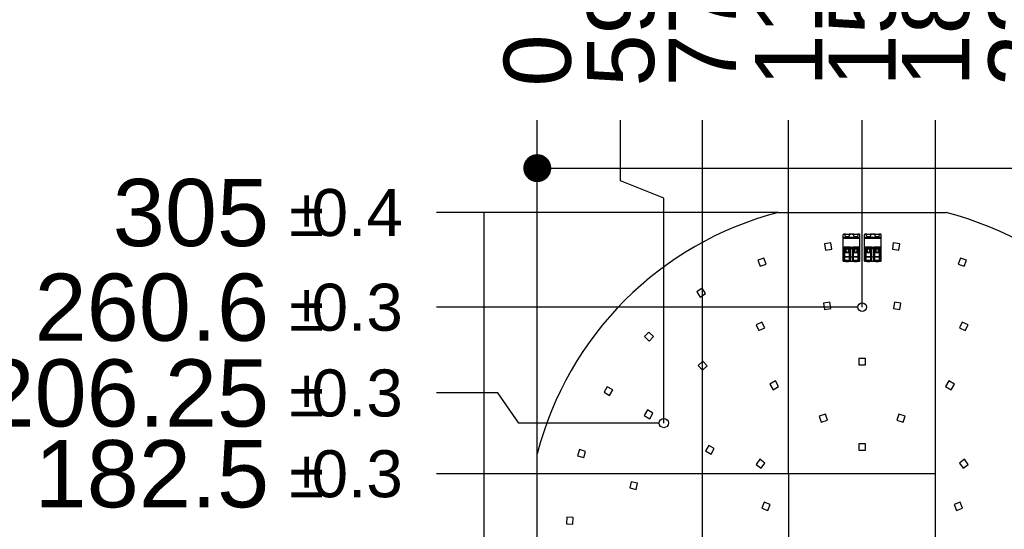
# Model space of a CAD drawing. Header units: millimetres. Extents: x 0 to 210, y 0 to 297.
# Tile 12 of 20: x 98 to 128, y 148 to 164. Entities that reach past the tile are written whole.
import ezdxf
from ezdxf.enums import TextEntityAlignment as Align

# ---------------------------------------------------------------- set-up
doc = ezdxf.new("R2010")
doc.units = ezdxf.units.MM
doc.header["$LTSCALE"] = 19.36
doc.layers.get('0').update_dxf_attribs({"linetype": 'CONTINUOUS'})
doc.layers.add('Z_DIM_2D', color=7, linetype='CONTINUOUS')
doc.styles.add('TEXTSTYLE_3', font='helveticaneueltw1g-ltcn.otf')
doc.styles.add('TEXTSTYLE_4', font='gdt', dxfattribs={"width": 0.7})
doc.dimstyles.new('DIMSTYLE_12', dxfattribs={"dimtxt": 2.1, "dimasz": 3.5, "dimexe": 1.5, "dimexo": 0, "dimgap": 0.525, "dimtad": 0, "dimtih": 1, "dimtoh": 1, "dimlfac": 15.00015, "dimdsep": 46, "dimtxsty": 'TEXTSTYLE_3', "dimblk": '_FILLED', "dimblk1": '_FILLED', "dimblk2": '_FILLED', "dimcen": 0.09, "dimclrt": 5, "dimazin": 2, "dimtol": 1, "dimtp": 0.4, "dimtm": 0.4, "dimtfac": 1, "dimtofl": 0, "dimtmove": 0, "dimatfit": 3, "dimldrblk": '_FILLED', "dimfxl": 0, "dimtolj": 1, "dimarcsym": 0})
doc.dimstyles.new('DIMSTYLE_6', dxfattribs={"dimtxt": 2.1, "dimasz": 3.5, "dimexe": 1.5, "dimexo": 0, "dimgap": 0.525, "dimtad": 0, "dimtih": 1, "dimtoh": 1, "dimlfac": 15.00015, "dimdsep": 46, "dimtxsty": 'TEXTSTYLE_3', "dimblk": '_FILLED', "dimblk1": '_FILLED', "dimblk2": '_FILLED', "dimcen": 0.09, "dimclrt": 5, "dimazin": 2, "dimtol": 1, "dimtp": 0.3, "dimtm": 0.3, "dimtfac": 1, "dimtofl": 0, "dimtmove": 0, "dimatfit": 3, "dimldrblk": '_FILLED', "dimfxl": 0, "dimtolj": 1, "dimarcsym": 0})
doc.dimstyles.new('DIMSTYLE_7', dxfattribs={"dimtxt": 2.1, "dimasz": 3.5, "dimexe": 1.5, "dimexo": 0, "dimgap": 0.525, "dimtad": 0, "dimtih": 1, "dimtoh": 1, "dimdec": 3, "dimlfac": 15.00015, "dimdsep": 46, "dimtxsty": 'TEXTSTYLE_3', "dimblk": '_FILLED', "dimblk1": '_FILLED', "dimblk2": '_FILLED', "dimcen": 0.09, "dimclrt": 5, "dimadec": 3, "dimazin": 2, "dimtp": 0.1, "dimtm": 0.1, "dimtfac": 1, "dimtdec": 3, "dimtofl": 0, "dimtmove": 0, "dimatfit": 3, "dimldrblk": '_FILLED', "dimfxl": 0, "dimtolj": 1, "dimarcsym": 0})
doc.dimstyles.new('DIMSTYLE_8', dxfattribs={"dimtxt": 2.1, "dimasz": 3.5, "dimexe": 1.5, "dimexo": 0, "dimgap": 0.525, "dimtad": 0, "dimtih": 1, "dimtoh": 1, "dimdec": 3, "dimlfac": 15.00015, "dimdsep": 46, "dimtxsty": 'TEXTSTYLE_3', "dimblk": '_FILLED', "dimblk1": '_FILLED', "dimblk2": '_FILLED', "dimcen": 0.09, "dimclrt": 5, "dimadec": 3, "dimazin": 2, "dimtol": 1, "dimtp": 0.4, "dimtm": 0.4, "dimtfac": 1, "dimtdec": 3, "dimtofl": 0, "dimtmove": 0, "dimatfit": 3, "dimldrblk": '_FILLED', "dimfxl": 0, "dimtolj": 1, "dimarcsym": 0})

# ---------------------------------------------------------------- blocks, each defined once
blk = doc.blocks.new('*D13')
at = {"layer": 'Z_DIM_2D', "color": 2, "linetype": 'Continuous', "transparency": 16777216}
blk.add_line((121.724, 150.113), (110.7, 150.113), dxfattribs=at)
at = {"layer": 'Z_DIM_2D', "color": 5, "linetype": 'Continuous', "transparency": 16777216}
for s, height, style, p in [('182.5', 2.1, 'TEXTSTYLE_3', (105.466, 149.063)), ('`', 1.47, 'TEXTSTYLE_4', (107.181, 149.378)), ('0.3', 1.47, 'TEXTSTYLE_3', (109.65, 149.378))]:
    blk.add_text(s, height=height, dxfattribs=dict(at, style=style)).set_placement(p, align=Align.RIGHT)
blk = doc.blocks.new('_FILLED')
at = {"color": 0, "linetype": 'ByBlock'}
blk.add_solid([(0, 0), (-1, 0.125), (-1, -0.125)], dxfattribs=at)
blk = doc.blocks.new('_NONE')
blk = doc.blocks.new('*D15')
at = {"layer": 'Z_DIM_2D', "color": 2, "linetype": 'Continuous', "transparency": 16777216}
for p, q in [((112.618, 152.638), (110.7, 152.638)), ((113.277, 151.696), (112.618, 152.638)), ((117.674, 151.696), (113.277, 151.696))]:
    blk.add_line(p, q, dxfattribs=at)
at = {"layer": 'Z_DIM_2D', "color": 5, "linetype": 'Continuous', "transparency": 16777216}
for s, height, style, p in [('206.25', 2.1, 'TEXTSTYLE_3', (105.466, 151.588)), ('`', 1.47, 'TEXTSTYLE_4', (107.181, 151.903)), ('0.3', 1.47, 'TEXTSTYLE_3', (109.65, 151.903))]:
    blk.add_text(s, height=height, dxfattribs=dict(at, style=style)).set_placement(p, align=Align.RIGHT)
blk = doc.blocks.new('*D16')
at = {"layer": 'Z_DIM_2D', "color": 2, "linetype": 'Continuous', "transparency": 16777216}
blk.add_line((123.891, 155.319), (110.7, 155.319), dxfattribs=at)
at = {"layer": 'Z_DIM_2D', "color": 5, "linetype": 'Continuous', "transparency": 16777216}
for s, height, style, p in [('260.6', 2.1, 'TEXTSTYLE_3', (105.466, 154.269)), ('`', 1.47, 'TEXTSTYLE_4', (107.181, 154.584)), ('0.3', 1.47, 'TEXTSTYLE_3', (109.65, 154.584))]:
    blk.add_text(s, height=height, dxfattribs=dict(at, style=style)).set_placement(p, align=Align.RIGHT)
blk = doc.blocks.new('*D17')
at = {"layer": 'Z_DIM_2D', "color": 2, "linetype": 'Continuous', "transparency": 16777216}
blk.add_line((121.399, 158.279), (110.7, 158.279), dxfattribs=at)
at = {"layer": 'Z_DIM_2D', "color": 5, "linetype": 'Continuous', "transparency": 16777216}
for s, height, style, p in [('305', 2.1, 'TEXTSTYLE_3', (105.466, 157.229)), ('`', 1.47, 'TEXTSTYLE_4', (107.181, 157.544)), ('0.4', 1.47, 'TEXTSTYLE_3', (109.65, 157.544))]:
    blk.add_text(s, height=height, dxfattribs=dict(at, style=style)).set_placement(p, align=Align.RIGHT)
blk = doc.blocks.new('*D27')
at = {"layer": 'Z_DIM_2D', "color": 2, "linetype": 'Continuous', "transparency": 16777216}
for p, q in [((116.463, 159.271), (116.463, 161.167)), ((117.817, 158.729), (116.463, 159.271)), ((117.817, 151.696), (117.817, 158.729))]:
    blk.add_line(p, q, dxfattribs=at)
at = {"layer": 'Z_DIM_2D', "color": 5, "linetype": 'Continuous', "transparency": 16777216}
for s, height, style, p in [('0.3', 1.47, 'TEXTSTYLE_3', (117.198, 168.869)), ('59.4', 2.1, 'TEXTSTYLE_3', (117.513, 162.217)), ('`', 1.47, 'TEXTSTYLE_4', (117.198, 167.154))]:
    blk.add_text(s, height=height, rotation=90, dxfattribs=dict(at, style=style)).set_placement(p)
blk = doc.blocks.new('*D28')
at = {"layer": 'Z_DIM_2D', "color": 2, "linetype": 'Continuous', "transparency": 16777216}
blk.add_line((113.857, 150.737), (113.857, 161.167), dxfattribs=at)
at = {"layer": 'Z_DIM_2D', "color": 5, "linetype": 'Continuous', "transparency": 16777216, "style": 'TEXTSTYLE_3'}
blk.add_text('0', height=2.1, rotation=90, dxfattribs=at).set_placement((114.907, 162.217))
blk = doc.blocks.new('*D29')
at = {"layer": 'Z_DIM_2D', "color": 2, "linetype": 'Continuous', "transparency": 16777216}
blk.add_line((119.024, 142.986), (119.024, 161.167), dxfattribs=at)
at = {"layer": 'Z_DIM_2D', "color": 5, "linetype": 'Continuous', "transparency": 16777216}
for s, height, style, p in [('0.3', 1.47, 'TEXTSTYLE_3', (119.759, 168.869)), ('77.5', 2.1, 'TEXTSTYLE_3', (120.074, 162.217)), ('`', 1.47, 'TEXTSTYLE_4', (119.759, 167.154))]:
    blk.add_text(s, height=height, rotation=90, dxfattribs=dict(at, style=style)).set_placement(p)
blk = doc.blocks.new('*D30')
at = {"layer": 'Z_DIM_2D', "color": 2, "linetype": 'Continuous', "transparency": 16777216}
blk.add_line((121.724, 150.113), (121.724, 161.167), dxfattribs=at)
at = {"layer": 'Z_DIM_2D', "color": 5, "linetype": 'Continuous', "transparency": 16777216}
for s, height, style, p in [('0.3', 1.47, 'TEXTSTYLE_3', (122.459, 168.163)), ('`', 1.47, 'TEXTSTYLE_4', (122.459, 166.448)), ('118', 2.1, 'TEXTSTYLE_3', (122.774, 162.217))]:
    blk.add_text(s, height=height, rotation=90, dxfattribs=dict(at, style=style)).set_placement(p)
blk = doc.blocks.new('*D31')
at = {"layer": 'Z_DIM_2D', "color": 2, "linetype": 'Continuous', "transparency": 16777216}
blk.add_line((124.024, 155.319), (124.024, 161.167), dxfattribs=at)
at = {"layer": 'Z_DIM_2D', "color": 5, "linetype": 'Continuous', "transparency": 16777216}
for s, height, style, p in [('0.3', 1.47, 'TEXTSTYLE_3', (124.759, 170.279)), ('152.5', 2.1, 'TEXTSTYLE_3', (125.074, 162.217)), ('`', 1.47, 'TEXTSTYLE_4', (124.759, 168.564))]:
    blk.add_text(s, height=height, rotation=90, dxfattribs=dict(at, style=style)).set_placement(p)
blk = doc.blocks.new('*D32')
at = {"layer": 'Z_DIM_2D', "color": 2, "linetype": 'Continuous', "transparency": 16777216}
blk.add_line((126.324, 150.113), (126.324, 161.167), dxfattribs=at)
at = {"layer": 'Z_DIM_2D', "color": 5, "linetype": 'Continuous', "transparency": 16777216}
for s, height, style, p in [('0.3', 1.47, 'TEXTSTYLE_3', (127.059, 168.163)), ('`', 1.47, 'TEXTSTYLE_4', (127.059, 166.448)), ('187', 2.1, 'TEXTSTYLE_3', (127.374, 162.217))]:
    blk.add_text(s, height=height, rotation=90, dxfattribs=dict(at, style=style)).set_placement(p)
blk = doc.blocks.new('*D33')
at = {"layer": 'Z_DIM_2D', "color": 2, "linetype": 'Continuous', "transparency": 16777216}
blk.add_line((129.024, 142.986), (129.024, 161.167), dxfattribs=at)
at = {"layer": 'Z_DIM_2D', "color": 5, "linetype": 'Continuous', "transparency": 16777216}
for s, height, style, p in [('0.3', 1.47, 'TEXTSTYLE_3', (129.759, 170.279)), ('227.5', 2.1, 'TEXTSTYLE_3', (130.074, 162.217)), ('`', 1.47, 'TEXTSTYLE_4', (129.759, 168.564))]:
    blk.add_text(s, height=height, rotation=90, dxfattribs=dict(at, style=style)).set_placement(p)
blk = doc.blocks.new('*D34')
at = {"layer": 'Z_DIM_2D', "color": 2, "linetype": 'Continuous', "transparency": 16777216}
for p, q in [((131.572, 159.027), (131.572, 161.167)), ((130.23, 158.495), (131.572, 159.027)), ((130.23, 151.696), (130.23, 158.495))]:
    blk.add_line(p, q, dxfattribs=at)
at = {"layer": 'Z_DIM_2D', "color": 5, "linetype": 'Continuous', "transparency": 16777216}
for s, height, style, p in [('0.3', 1.47, 'TEXTSTYLE_3', (132.307, 170.279)), ('245.6', 2.1, 'TEXTSTYLE_3', (132.622, 162.217)), ('`', 1.47, 'TEXTSTYLE_4', (132.307, 168.564))]:
    blk.add_text(s, height=height, rotation=90, dxfattribs=dict(at, style=style)).set_placement(p)
blk = doc.blocks.new('*D35')
at = {"layer": 'Z_DIM_2D', "color": 2, "linetype": 'Continuous', "transparency": 16777216}
blk.add_line((134.19, 150.737), (134.19, 161.167), dxfattribs=at)
at = {"layer": 'Z_DIM_2D', "color": 5, "linetype": 'Continuous', "transparency": 16777216}
for s, height, style, p in [('0.4', 1.47, 'TEXTSTYLE_3', (134.925, 168.163)), ('`', 1.47, 'TEXTSTYLE_4', (134.925, 166.448)), ('305', 2.1, 'TEXTSTYLE_3', (135.24, 162.217))]:
    blk.add_text(s, height=height, rotation=90, dxfattribs=dict(at, style=style)).set_placement(p)

msp = doc.modelspace()

# ---------------------------------------------------------------- linework, layer by layer
at = {"color": 7, "linetype": 'Continuous'}
for p, q in [((121.399268, 158.279093), (126.648554, 158.279093)), ((123.42725, 156.760775), (123.42725, 157.58579)), ((123.461903, 157.607433), (123.654989, 157.607433)), ((123.726173, 157.607433), (123.919259, 157.607433)), ((123.953912, 156.760775), (123.953912, 157.58579)), ((124.09391, 156.760775), (124.09391, 157.58579)), ((124.128563, 157.607433), (124.321649, 157.607433)), ((124.392833, 157.607433), (124.585919, 157.607433)), ((124.620572, 156.760775), (124.620572, 157.58579)), ((123.047451, 157.328054), (122.848805, 157.304835)), ((122.848805, 157.304835), (122.872023, 157.10619)), ((123.070669, 157.129408), (123.047451, 157.328054)), ((123.45725, 156.760775), (123.45725, 157.187437)), ((123.45725, 157.174104), (123.657248, 157.174104)), ((123.643915, 157.200771), (123.470583, 157.200771)), ((123.483916, 156.767442), (123.483916, 157.161311)), ((123.630582, 157.161311), (123.483916, 157.161311)), ((123.630582, 156.767442), (123.630582, 157.161311)), ((123.657248, 156.760775), (123.657248, 157.187437)), ((123.723914, 156.760775), (123.723914, 157.187437)), ((123.723914, 157.174104), (123.923912, 157.174104)), ((123.910579, 157.200771), (123.737247, 157.200771)), ((123.75058, 156.767442), (123.75058, 157.161311)), ((123.897246, 157.161311), (123.75058, 157.161311)), ((123.897246, 156.767442), (123.897246, 157.161311)), ((123.923912, 156.760775), (123.923912, 157.187437)), ((124.12391, 156.760775), (124.12391, 157.187437)), ((124.12391, 157.174104), (124.323908, 157.174104)), ((124.310575, 157.200771), (124.137243, 157.200771)), ((124.150576, 156.767442), (124.150576, 157.161311)), ((124.297242, 157.161311), (124.150576, 157.161311)), ((124.297242, 156.767442), (124.297242, 157.161311)), ((124.323908, 156.760775), (124.323908, 157.187437)), ((124.390574, 156.760775), (124.390574, 157.187437)), ((124.390574, 157.174104), (124.590572, 157.174104)), ((124.577239, 157.200771), (124.403907, 157.200771)), ((124.41724, 156.767442), (124.41724, 157.161311)), ((124.563906, 157.161311), (124.41724, 157.161311)), ((124.563906, 156.767442), (124.563906, 157.161311)), ((124.590572, 156.760775), (124.590572, 157.187437)), ((124.99951, 157.328146), (124.97631, 157.129498)), ((125.198157, 157.304946), (124.99951, 157.328146)), ((125.174958, 157.106299), (125.198157, 157.304946)), ((120.948524, 156.854461), (120.760588, 156.786058)), ((121.016928, 156.666525), (120.948524, 156.854461)), ((122.872023, 157.10619), (123.070669, 157.129408)), ((123.45725, 157.074105), (123.473916, 157.074105)), ((123.473916, 156.814108), (123.473916, 157.074105)), ((123.514985, 157.112713), (123.483916, 157.112713)), ((123.483916, 157.107528), (123.526008, 157.107528)), ((123.483916, 157.07424), (123.52591, 157.07424)), ((123.5141, 157.066277), (123.483916, 157.066277)), ((123.483916, 157.029764), (123.630582, 157.029764)), ((123.483916, 156.892561), (123.630582, 156.892561)), ((123.58849, 157.107528), (123.630582, 157.107528)), ((123.588588, 157.07424), (123.630582, 157.07424)), ((123.630582, 157.112713), (123.599513, 157.112713)), ((123.630582, 157.066277), (123.600398, 157.066277)), ((123.640581, 157.074105), (123.640581, 156.814108)), ((123.657248, 157.074105), (123.640581, 157.074105)), ((123.723914, 157.074105), (123.74058, 157.074105)), ((123.74058, 156.814108), (123.74058, 157.074105)), ((123.781649, 157.112713), (123.75058, 157.112713)), ((123.75058, 157.107528), (123.792672, 157.107528)), ((123.75058, 157.07424), (123.792574, 157.07424)), ((123.780764, 157.066277), (123.75058, 157.066277)), ((123.75058, 157.029764), (123.897246, 157.029764)), ((123.75058, 156.892561), (123.897246, 156.892561)), ((123.855154, 157.107528), (123.897246, 157.107528)), ((123.855252, 157.07424), (123.897246, 157.07424)), ((123.897246, 157.112713), (123.866177, 157.112713)), ((123.897246, 157.066277), (123.867062, 157.066277)), ((123.907245, 157.074105), (123.907245, 156.814108)), ((123.923912, 157.074105), (123.907245, 157.074105)), ((124.12391, 157.074105), (124.140576, 157.074105)), ((124.140576, 156.814108), (124.140576, 157.074105)), ((124.181645, 157.112713), (124.150576, 157.112713)), ((124.150576, 157.107528), (124.192668, 157.107528)), ((124.150576, 157.07424), (124.19257, 157.07424)), ((124.18076, 157.066277), (124.150576, 157.066277)), ((124.150576, 157.029764), (124.297242, 157.029764)), ((124.150576, 156.892561), (124.297242, 156.892561)), ((124.25515, 157.107528), (124.297242, 157.107528)), ((124.255248, 157.07424), (124.297242, 157.07424)), ((124.297242, 157.112713), (124.266173, 157.112713)), ((124.297242, 157.066277), (124.267058, 157.066277)), ((124.307241, 157.074105), (124.307241, 156.814108)), ((124.323908, 157.074105), (124.307241, 157.074105)), ((124.390574, 157.074105), (124.40724, 157.074105)), ((124.40724, 156.814108), (124.40724, 157.074105)), ((124.448309, 157.112713), (124.41724, 157.112713)), ((124.41724, 157.107528), (124.459332, 157.107528)), ((124.41724, 157.07424), (124.459234, 157.07424)), ((124.447424, 157.066277), (124.41724, 157.066277)), ((124.41724, 157.029764), (124.563906, 157.029764)), ((124.41724, 156.892561), (124.563906, 156.892561)), ((124.521814, 157.107528), (124.563906, 157.107528)), ((124.521912, 157.07424), (124.563906, 157.07424)), ((124.563906, 157.112713), (124.532837, 157.112713)), ((124.563906, 157.066277), (124.533722, 157.066277)), ((124.573905, 157.074105), (124.573905, 156.814108)), ((124.590572, 157.074105), (124.573905, 157.074105)), ((124.97631, 157.129498), (125.174958, 157.106299)), ((127.09911, 156.854527), (127.030711, 156.666589)), ((127.287048, 156.786128), (127.09911, 156.854527)), ((120.760588, 156.786058), (120.828991, 156.598121)), ((120.828991, 156.598121), (121.016928, 156.666525)), ((123.42725, 156.760775), (123.953912, 156.760775)), ((123.473916, 156.814108), (123.45725, 156.814108)), ((123.630582, 156.780775), (123.483916, 156.780775)), ((123.517249, 156.734109), (123.517249, 156.760775)), ((123.597249, 156.734109), (123.517249, 156.734109)), ((123.597249, 156.760775), (123.597249, 156.734109)), ((123.657248, 156.814108), (123.640581, 156.814108)), ((123.74058, 156.814108), (123.723914, 156.814108)), ((123.897246, 156.780775), (123.75058, 156.780775)), ((123.783913, 156.734109), (123.783913, 156.760775)), ((123.863913, 156.734109), (123.783913, 156.734109)), ((123.863913, 156.760775), (123.863913, 156.734109)), ((123.923912, 156.814108), (123.907245, 156.814108)), ((124.09391, 156.760775), (124.620572, 156.760775)), ((124.140576, 156.814108), (124.12391, 156.814108)), ((124.297242, 156.780775), (124.150576, 156.780775)), ((124.183909, 156.734109), (124.183909, 156.760775)), ((124.263909, 156.734109), (124.183909, 156.734109)), ((124.263909, 156.760775), (124.263909, 156.734109)), ((124.323908, 156.814108), (124.307241, 156.814108)), ((124.40724, 156.814108), (124.390574, 156.814108)), ((124.563906, 156.780775), (124.41724, 156.780775)), ((124.450573, 156.734109), (124.450573, 156.760775)), ((124.530573, 156.734109), (124.450573, 156.734109)), ((124.530573, 156.760775), (124.530573, 156.734109)), ((124.590572, 156.814108), (124.573905, 156.814108)), ((127.030711, 156.666589), (127.218649, 156.59819)), ((127.218649, 156.59819), (127.287048, 156.786128)), ((119.015394, 155.909588), (118.848298, 155.799687)), ((119.125294, 155.742492), (119.015394, 155.909588)), ((118.848298, 155.799687), (118.958198, 155.632591)), ((118.958198, 155.632591), (119.125294, 155.742492)), ((123.014923, 155.477668), (122.817159, 155.44786)), ((122.817159, 155.44786), (122.846967, 155.250095)), ((123.044731, 155.279904), (123.014923, 155.477668)), ((125.033261, 155.477619), (125.003443, 155.279856)), ((125.231024, 155.447801), (125.033261, 155.477619)), ((125.201206, 155.250038), (125.231024, 155.447801)), ((122.846967, 155.250095), (123.044731, 155.279904)), ((125.003443, 155.279856), (125.201206, 155.250038)), ((120.888837, 154.853051), (120.708645, 154.766275)), ((120.708645, 154.766275), (120.795421, 154.586083)), ((120.975613, 154.672859), (120.888837, 154.853051)), ((127.158835, 154.853122), (127.072063, 154.672928)), ((127.339029, 154.76635), (127.158835, 154.853122)), ((127.252257, 154.586156), (127.339029, 154.76635)), ((117.351742, 154.543825), (117.214507, 154.39834)), ((117.214507, 154.39834), (117.359992, 154.261105)), ((117.497227, 154.40659), (117.351742, 154.543825)), ((117.359992, 154.261105), (117.497227, 154.40659)), ((120.795421, 154.586083), (120.975613, 154.672859)), ((127.072063, 154.672928), (127.252257, 154.586156)), ((119.041315, 153.629509), (118.894706, 153.493476)), ((118.894706, 153.493476), (119.03074, 153.346867)), ((119.03074, 153.346867), (119.177349, 153.4829)), ((119.177349, 153.4829), (119.041315, 153.629509)), ((123.923911, 153.712472), (123.923911, 153.512474)), ((124.123909, 153.712472), (123.923911, 153.712472)), ((123.923911, 153.512474), (124.123909, 153.512474)), ((124.123909, 153.512474), (124.123909, 153.712472)), ((116.04882, 152.832417), (115.948821, 152.659214)), ((116.222024, 152.732418), (116.04882, 152.832417)), ((121.310541, 153.012222), (121.137337, 152.912223)), ((121.137337, 152.912223), (121.237336, 152.739019)), ((121.237336, 152.739019), (121.41054, 152.839018)), ((121.41054, 152.839018), (121.310541, 153.012222)), ((126.737281, 153.012221), (126.637282, 152.839018)), ((126.637282, 152.839018), (126.810485, 152.739019)), ((126.910484, 152.912222), (126.737281, 153.012221)), ((126.810485, 152.739019), (126.910484, 152.912222)), ((115.948821, 152.659214), (116.122025, 152.559215)), ((116.122025, 152.559215), (116.222024, 152.732418)), ((117.304546, 152.107424), (117.204547, 151.934221)), ((117.204547, 151.934221), (117.377751, 151.834222)), ((117.47775, 152.007425), (117.304546, 152.107424)), ((117.377751, 151.834222), (117.47775, 152.007425)), ((122.872658, 151.979318), (122.682448, 151.917515)), ((122.682448, 151.917515), (122.744251, 151.727306)), ((122.934461, 151.789109), (122.872658, 151.979318)), ((125.175161, 151.979319), (125.113358, 151.789109)), ((125.36537, 151.917516), (125.175161, 151.979319)), ((125.303567, 151.727307), (125.36537, 151.917516)), ((122.744251, 151.727306), (122.934461, 151.789109)), ((125.113358, 151.789109), (125.303567, 151.727307)), ((119.224215, 150.999102), (119.124216, 150.825898)), ((119.397418, 150.899103), (119.224215, 150.999102)), ((123.923912, 151.045832), (123.923912, 150.845834)), ((124.12391, 151.045832), (123.923912, 151.045832)), ((124.12391, 150.845834), (124.12391, 151.045832)), ((113.857347, 145.487885), (113.857347, 150.73717)), ((115.175309, 150.86601), (115.117949, 150.674415)), ((115.117949, 150.674415), (115.309545, 150.617054)), ((115.366905, 150.80865), (115.175309, 150.86601)), ((115.309545, 150.617054), (115.366905, 150.80865)), ((119.124216, 150.825898), (119.297419, 150.725899)), ((119.297419, 150.725899), (119.397418, 150.899103)), ((123.923912, 150.845834), (124.12391, 150.845834)), ((120.819687, 150.564139), (120.702131, 150.402337)), ((120.702131, 150.402337), (120.863932, 150.284781)), ((120.981488, 150.446583), (120.819687, 150.564139)), ((120.863932, 150.284781), (120.981488, 150.446583)), ((127.228136, 150.564139), (127.066334, 150.446583)), ((127.066334, 150.446583), (127.18389, 150.284781)), ((127.18389, 150.284781), (127.345692, 150.402337)), ((127.345692, 150.402337), (127.228136, 150.564139)), ((121.723934, 150.112508), (121.723934, 146.112548)), ((126.323888, 150.112508), (121.723934, 150.112508)), ((126.323888, 146.112548), (126.323888, 150.112508)), ((116.799269, 149.864076), (116.754765, 149.669092)), ((116.994253, 149.819572), (116.799269, 149.864076)), ((116.949749, 149.624589), (116.994253, 149.819572)), ((116.754765, 149.669092), (116.949749, 149.624589)), ((120.954754, 149.220045), (120.883081, 149.033331)), ((121.141468, 149.148372), (120.954754, 149.220045)), ((121.069795, 148.961658), (121.141468, 149.148372)), ((127.093068, 149.220045), (126.906354, 149.148372)), ((126.906354, 149.148372), (126.978027, 148.961658)), ((127.164741, 149.033331), (127.093068, 149.220045)), ((120.883081, 149.033331), (121.069795, 148.961658)), ((126.978027, 148.961658), (127.164741, 149.033331)), ((114.778827, 148.751161), (114.767198, 148.551501)), ((114.767198, 148.551501), (114.966858, 148.539872)), ((114.978487, 148.739532), (114.778827, 148.751161)), ((114.966858, 148.539872), (114.978487, 148.739532))]:
    msp.add_line(p, q, dxfattribs=at)
at = {"color": 9, "linetype": 'Continuous'}
for p, q in [((123.42725, 157.510735), (123.953912, 157.510735)), ((123.953912, 157.467435), (123.42725, 157.467435)), ((123.499251, 157.600734), (123.440937, 157.600734)), ((123.765915, 157.600734), (123.615247, 157.600734)), ((123.940225, 157.600734), (123.881911, 157.600734)), ((124.09391, 157.510735), (124.620572, 157.510735)), ((124.620572, 157.467435), (124.09391, 157.467435)), ((124.165911, 157.600734), (124.107597, 157.600734)), ((124.432575, 157.600734), (124.281907, 157.600734)), ((124.606885, 157.600734), (124.548571, 157.600734)), ((123.42725, 157.195135), (123.459697, 157.195135)), ((123.45725, 157.183588), (123.42725, 157.183588)), ((123.42725, 157.17589), (123.45725, 157.17589)), ((123.45725, 157.147023), (123.42725, 157.147023)), ((123.483916, 157.160613), (123.630582, 157.160613)), ((123.630582, 157.1466), (123.483916, 157.1466)), ((123.654801, 157.195135), (123.726361, 157.195135)), ((123.723914, 157.183588), (123.657248, 157.183588)), ((123.657248, 157.17589), (123.723914, 157.17589)), ((123.723914, 157.147023), (123.657248, 157.147023)), ((123.75058, 157.160613), (123.897246, 157.160613)), ((123.897246, 157.1466), (123.75058, 157.1466)), ((123.921465, 157.195135), (123.953912, 157.195135)), ((123.953912, 157.183588), (123.923912, 157.183588)), ((123.923912, 157.17589), (123.953912, 157.17589)), ((123.953912, 157.147023), (123.923912, 157.147023)), ((124.09391, 157.195135), (124.126357, 157.195135)), ((124.12391, 157.183588), (124.09391, 157.183588)), ((124.09391, 157.17589), (124.12391, 157.17589)), ((124.12391, 157.147023), (124.09391, 157.147023)), ((124.150576, 157.160613), (124.297242, 157.160613)), ((124.297242, 157.1466), (124.150576, 157.1466)), ((124.321461, 157.195135), (124.393021, 157.195135)), ((124.390574, 157.183588), (124.323908, 157.183588)), ((124.323908, 157.17589), (124.390574, 157.17589)), ((124.390574, 157.147023), (124.323908, 157.147023)), ((124.41724, 157.160613), (124.563906, 157.160613)), ((124.563906, 157.1466), (124.41724, 157.1466)), ((124.588125, 157.195135), (124.620572, 157.195135)), ((124.620572, 157.183588), (124.590572, 157.183588)), ((124.590572, 157.17589), (124.620572, 157.17589)), ((124.620572, 157.147023), (124.590572, 157.147023)), ((123.42725, 156.894107), (123.45725, 156.894107)), ((123.45725, 156.893079), (123.473916, 156.893079)), ((123.630582, 156.890192), (123.483916, 156.890192)), ((123.640581, 156.893029), (123.657248, 156.893029)), ((123.657248, 156.894107), (123.723914, 156.894107)), ((123.723914, 156.893079), (123.74058, 156.893079)), ((123.897246, 156.890192), (123.75058, 156.890192)), ((123.907245, 156.893029), (123.923912, 156.893029)), ((123.923912, 156.894107), (123.953912, 156.894107)), ((124.09391, 156.894107), (124.12391, 156.894107)), ((124.12391, 156.893079), (124.140576, 156.893079)), ((124.297242, 156.890192), (124.150576, 156.890192)), ((124.307241, 156.893029), (124.323908, 156.893029)), ((124.323908, 156.894107), (124.390574, 156.894107)), ((124.390574, 156.893079), (124.40724, 156.893079)), ((124.563906, 156.890192), (124.41724, 156.890192)), ((124.573905, 156.893029), (124.590572, 156.893029)), ((124.590572, 156.894107), (124.620572, 156.894107)), ((123.630582, 156.767442), (123.483916, 156.767442)), ((123.897246, 156.767442), (123.75058, 156.767442)), ((124.297242, 156.767442), (124.150576, 156.767442)), ((124.563906, 156.767442), (124.41724, 156.767442))]:
    msp.add_line(p, q, dxfattribs=at)
at = {"color": 7, "linetype": 'Continuous'}
for centre, radius in [((124.023911, 155.319123), 0.133332), ((117.817454, 151.695828), 0.143332)]:
    msp.add_circle(centre, radius, dxfattribs=at)
for centre, radius, start, end in [((124.023913, 148.112527), 10.499897, 104.4756596, 165.5243505), ((124.023912, 148.112529), 10.499894, 14.4756452, 75.5243548), ((123.470583, 157.187437), 0.013333, 90, 180), ((123.643915, 157.187437), 0.013333, 0, 90.0000004), ((123.737247, 157.187437), 0.013333, 90, 180), ((123.910579, 157.187437), 0.013333, 0, 90.0000004), ((124.137243, 157.187437), 0.013333, 90, 180), ((124.310575, 157.187437), 0.013333, 0, 90.0000004), ((124.403907, 157.187437), 0.013333, 90, 180), ((124.577239, 157.187437), 0.013333, 0, 90.0000004), ((123.557249, 157.087597), 0.048129, 206.2936762, 333.7061433), ((123.557249, 157.089823), 0.048065, 28.4397684, 151.5602316), ((123.823913, 157.087597), 0.048129, 206.2936762, 333.7061433), ((123.823913, 157.089823), 0.048065, 28.4397684, 151.5602316), ((124.223909, 157.087597), 0.048129, 206.2936762, 333.7061433), ((124.223909, 157.089823), 0.048065, 28.4397684, 151.5602316), ((124.490573, 157.087597), 0.048129, 206.2936762, 333.7061433), ((124.490573, 157.089823), 0.048065, 28.4397684, 151.5602316)]:
    msp.add_arc(centre, radius, start, end, dxfattribs=at)
for centre, major_axis, start_param, end_param in [((123.563101, 157.553878), (0.146665, 0), 2.555203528, 2.75517649), ((123.557249, 157.573281), (0.074999, 0), 2.454856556, 6.969921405), ((123.823913, 157.573281), (0.074999, 0), 2.454856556, 6.969921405), ((123.818061, 157.553878), (0.146665, 0), 0.386416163, 0.586389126), ((124.229761, 157.553878), (0.146665, 0), 2.555203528, 2.75517649), ((124.223909, 157.573281), (0.074999, 0), 2.454856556, 6.969921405), ((124.490573, 157.573281), (0.074999, 0), 2.454856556, 6.969921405), ((124.484721, 157.553878), (0.146665, 0), 0.386416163, 0.586389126)]:
    msp.add_ellipse(centre, major_axis=major_axis, ratio=0.577350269, start_param=start_param, end_param=end_param, dxfattribs=at)
for points in [[(123.440937, 157.600734), (123.446475, 157.605547), (123.454566, 157.607433), (123.461903, 157.607433)], [(123.654989, 157.607433), (123.658526, 157.607433), (123.662104, 157.607113), (123.665534, 157.606246)], [(123.715628, 157.606246), (123.719057, 157.607113), (123.722636, 157.607433), (123.726173, 157.607433)], [(123.919259, 157.607433), (123.926596, 157.607433), (123.934687, 157.605547), (123.940225, 157.600734)], [(124.107597, 157.600734), (124.113135, 157.605547), (124.121226, 157.607433), (124.128563, 157.607433)], [(124.321649, 157.607433), (124.325186, 157.607433), (124.328764, 157.607113), (124.332194, 157.606246)], [(124.382288, 157.606246), (124.385717, 157.607113), (124.389296, 157.607433), (124.392833, 157.607433)], [(124.585919, 157.607433), (124.593256, 157.607433), (124.601347, 157.605547), (124.606885, 157.600734)], [(123.52591, 157.07424), (123.520717, 157.084046), (123.520757, 157.097753), (123.526008, 157.107528)], [(123.58849, 157.107528), (123.593741, 157.097753), (123.593781, 157.084046), (123.588588, 157.07424)], [(123.792574, 157.07424), (123.787381, 157.084046), (123.787421, 157.097753), (123.792672, 157.107528)], [(123.855154, 157.107528), (123.860405, 157.097753), (123.860445, 157.084046), (123.855252, 157.07424)], [(124.19257, 157.07424), (124.187377, 157.084046), (124.187417, 157.097753), (124.192668, 157.107528)], [(124.25515, 157.107528), (124.260401, 157.097753), (124.260441, 157.084046), (124.255248, 157.07424)], [(124.459234, 157.07424), (124.454041, 157.084046), (124.454081, 157.097753), (124.459332, 157.107528)], [(124.521814, 157.107528), (124.527065, 157.097753), (124.527105, 157.084046), (124.521912, 157.07424)]]:
    msp.add_open_spline(points, degree=3, dxfattribs=at)
for points, knots in [([(123.499251, 157.600734), (123.501622, 157.602405), (123.514019, 157.607938), (123.52781, 157.607433), (123.538241, 157.607433)], [0, 0, 0, 0, 0.21757344, 1, 1, 1, 1]), ([(123.576257, 157.607433), (123.580022, 157.607433), (123.59308, 157.607321), (123.607491, 157.606197), (123.615247, 157.600734)], [0, 0, 0, 0, 0.284108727, 1, 1, 1, 1]), ([(123.715628, 157.606246), (123.707431, 157.604176), (123.69058, 157.600344), (123.67373, 157.604176), (123.665534, 157.606246)], [0, 0, 0, 0, 0.500036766, 1, 1, 1, 1]), ([(123.765915, 157.600734), (123.768286, 157.602405), (123.780683, 157.607938), (123.794474, 157.607433), (123.804905, 157.607433)], [0, 0, 0, 0, 0.21757344, 1, 1, 1, 1]), ([(123.842921, 157.607433), (123.846686, 157.607433), (123.859744, 157.607321), (123.874155, 157.606197), (123.881911, 157.600734)], [0, 0, 0, 0, 0.284108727, 1, 1, 1, 1]), ([(124.165911, 157.600734), (124.168282, 157.602405), (124.180679, 157.607938), (124.19447, 157.607433), (124.204901, 157.607433)], [0, 0, 0, 0, 0.21757344, 1, 1, 1, 1]), ([(124.242917, 157.607433), (124.246682, 157.607433), (124.25974, 157.607321), (124.274151, 157.606197), (124.281907, 157.600734)], [0, 0, 0, 0, 0.284108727, 1, 1, 1, 1]), ([(124.382288, 157.606246), (124.374091, 157.604176), (124.35724, 157.600344), (124.34039, 157.604176), (124.332194, 157.606246)], [0, 0, 0, 0, 0.500036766, 1, 1, 1, 1]), ([(124.432575, 157.600734), (124.434946, 157.602405), (124.447343, 157.607938), (124.461134, 157.607433), (124.471565, 157.607433)], [0, 0, 0, 0, 0.21757344, 1, 1, 1, 1]), ([(124.509581, 157.607433), (124.513346, 157.607433), (124.526404, 157.607321), (124.540815, 157.606197), (124.548571, 157.600734)], [0, 0, 0, 0, 0.284108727, 1, 1, 1, 1]), ([(123.5141, 157.066277), (123.514644, 157.067081), (123.517868, 157.070682), (123.522346, 157.072866), (123.52591, 157.07424)], [0, 0, 0, 0, 0.202544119, 1, 1, 1, 1]), ([(123.526008, 157.107528), (123.52482, 157.10787), (123.520963, 157.109122), (123.517111, 157.110832), (123.514985, 157.112713)], [0, 0, 0, 0, 0.303245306, 1, 1, 1, 1]), ([(123.599513, 157.112713), (123.59891, 157.11218), (123.595566, 157.109808), (123.591637, 157.108434), (123.58849, 157.107528)], [0, 0, 0, 0, 0.197361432, 1, 1, 1, 1]), ([(123.588588, 157.07424), (123.58993, 157.073723), (123.594276, 157.071823), (123.598527, 157.069046), (123.600398, 157.066277)], [0, 0, 0, 0, 0.301011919, 1, 1, 1, 1]), ([(123.780764, 157.066277), (123.781308, 157.067081), (123.784532, 157.070682), (123.78901, 157.072866), (123.792574, 157.07424)], [0, 0, 0, 0, 0.202544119, 1, 1, 1, 1]), ([(123.792672, 157.107528), (123.791484, 157.10787), (123.787627, 157.109122), (123.783775, 157.110832), (123.781649, 157.112713)], [0, 0, 0, 0, 0.303245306, 1, 1, 1, 1]), ([(123.866177, 157.112713), (123.865574, 157.11218), (123.86223, 157.109808), (123.858301, 157.108434), (123.855154, 157.107528)], [0, 0, 0, 0, 0.197361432, 1, 1, 1, 1]), ([(123.855252, 157.07424), (123.856594, 157.073723), (123.86094, 157.071823), (123.865191, 157.069046), (123.867062, 157.066277)], [0, 0, 0, 0, 0.301011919, 1, 1, 1, 1]), ([(124.18076, 157.066277), (124.181304, 157.067081), (124.184528, 157.070682), (124.189006, 157.072866), (124.19257, 157.07424)], [0, 0, 0, 0, 0.202544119, 1, 1, 1, 1]), ([(124.192668, 157.107528), (124.19148, 157.10787), (124.187623, 157.109122), (124.183771, 157.110832), (124.181645, 157.112713)], [0, 0, 0, 0, 0.303245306, 1, 1, 1, 1]), ([(124.266173, 157.112713), (124.26557, 157.11218), (124.262226, 157.109808), (124.258297, 157.108434), (124.25515, 157.107528)], [0, 0, 0, 0, 0.197361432, 1, 1, 1, 1]), ([(124.255248, 157.07424), (124.25659, 157.073723), (124.260936, 157.071823), (124.265187, 157.069046), (124.267058, 157.066277)], [0, 0, 0, 0, 0.301011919, 1, 1, 1, 1]), ([(124.447424, 157.066277), (124.447968, 157.067081), (124.451192, 157.070682), (124.45567, 157.072866), (124.459234, 157.07424)], [0, 0, 0, 0, 0.202544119, 1, 1, 1, 1]), ([(124.459332, 157.107528), (124.458144, 157.10787), (124.454287, 157.109122), (124.450435, 157.110832), (124.448309, 157.112713)], [0, 0, 0, 0, 0.303245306, 1, 1, 1, 1]), ([(124.532837, 157.112713), (124.532234, 157.11218), (124.52889, 157.109808), (124.524961, 157.108434), (124.521814, 157.107528)], [0, 0, 0, 0, 0.197361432, 1, 1, 1, 1]), ([(124.521912, 157.07424), (124.523254, 157.073723), (124.5276, 157.071823), (124.531851, 157.069046), (124.533722, 157.066277)], [0, 0, 0, 0, 0.301011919, 1, 1, 1, 1])]:
    msp.add_open_spline(points, degree=3, knots=knots, dxfattribs=at)
at = {"layer": 'Z_DIM_2D', "color": 2, "linetype": 'Continuous'}
for p, q in [((113.857347, 159.666973), (134.190476, 159.666973)), ((112.199659, 137.945964), (112.199659, 158.279093))]:
    msp.add_line(p, q, dxfattribs=at)
at = {"layer": 'Z_DIM_2D', "color": 2, "linetype": 'Continuous', "const_width": 0.4375}
msp.add_lwpolyline([(113.638597, 159.666973, 1), (114.076097, 159.666973, 1)], format="xyb", close=True, dxfattribs=at)
msp.add_lwpolyline([(113.638597, 159.666973, 1), (114.076097, 159.666973, 1)], format="xyb", close=True, dxfattribs=at)
msp.add_lwpolyline([(113.638597, 159.666973, 1), (114.076097, 159.666973, 1)], format="xyb", close=True, dxfattribs=at)
msp.add_lwpolyline([(113.638597, 159.666973, 1), (114.076097, 159.666973, 1)], format="xyb", close=True, dxfattribs=at)
msp.add_lwpolyline([(113.638597, 159.666973, 1), (114.076097, 159.666973, 1)], format="xyb", close=True, dxfattribs=at)
msp.add_lwpolyline([(113.638597, 159.666973, 1), (114.076097, 159.666973, 1)], format="xyb", close=True, dxfattribs=at)
msp.add_lwpolyline([(113.638597, 159.666973, 1), (114.076097, 159.666973, 1)], format="xyb", close=True, dxfattribs=at)
msp.add_lwpolyline([(113.638597, 159.666973, 1), (114.076097, 159.666973, 1)], format="xyb", close=True, dxfattribs=at)

# ---------------------------------------------------------------- dimensions: what is measured, and where the dimension line sits
at = {"layer": 'Z_DIM_2D', "color": 2, "linetype": 'Continuous'}
for feature_location, offset, dtype, origin, dimstyle, picture, middle in [((124.023911, 155.319123), (0, 5.84785), 1, (113.857347, 155.319123), 'DIMSTYLE_6', '*D31', (124.023911, 167.482122)), ((129.023861, 142.985913), (0, 18.18106), 1, (113.857347, 142.985913), 'DIMSTYLE_6', '*D33', (129.023861, 167.482122)), ((130.230365, 151.695826), (1.341554, 9.471147), 1, (113.857347, 151.695826), 'DIMSTYLE_6', '*D34', (131.571919, 167.482122)), ((117.817454, 151.695828), (-1.354157, 9.471145), 1, (113.857347, 150.73717), 'DIMSTYLE_6', '*D27', (116.463297, 166.776898)), ((119.023961, 142.985913), (0, 18.18106), 1, (113.857347, 142.985913), 'DIMSTYLE_6', '*D29', (119.023961, 166.776898)), ((121.723934, 150.112508), (0, 11.054465), 1, (113.857347, 150.112508), 'DIMSTYLE_6', '*D30', (121.723934, 166.424286)), ((126.323888, 150.112508), (0, 11.054465), 1, (113.857347, 150.112508), 'DIMSTYLE_6', '*D32', (126.323888, 166.424286)), ((134.190476, 150.737171), (0, 10.429802), 1, (113.857347, 150.737171), 'DIMSTYLE_12', '*D35', (134.190476, 166.424286)), ((121.399268, 158.279093), (-10.699609, 0), 0, (121.399268, 137.945964), 'DIMSTYLE_8', '*D17', (105.442345, 158.279093)), ((123.890579, 155.319123), (-13.19092, 0), 0, (123.890579, 137.945964), 'DIMSTYLE_6', '*D16', (104.38451, 155.319123)), ((117.674122, 151.695828), (-6.974464, 0.941837), 0, (117.674122, 137.945964), 'DIMSTYLE_6', '*D15', (103.679286, 152.637664)), ((121.723934, 150.112508), (-11.024275, 0), 0, (121.723934, 137.945964), 'DIMSTYLE_6', '*D13', (104.38451, 150.112508))]:
    dim = msp.add_ordinate_dim(feature_location=feature_location, offset=offset, dtype=dtype, origin=origin, dimstyle=dimstyle, override={"dimblk1": 'NONE', "dimsah": 1}, dxfattribs=at)
    dim.commit()
    dim.dimension.update_dxf_attribs({"geometry": picture, "text_midpoint": middle})
dim = msp.add_ordinate_dim(feature_location=(113.8573466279, 150.7371704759), offset=(0, 10.4298025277), dtype=1, origin=(113.8573466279, 150.7371704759), dimstyle='DIMSTYLE_7', dxfattribs=at)
dim.commit()
dim.dimension.update_dxf_attribs({"geometry": '*D28', "text_midpoint": (113.8808499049, 162.9221986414)})

doc.saveas('drawing.dxf')
